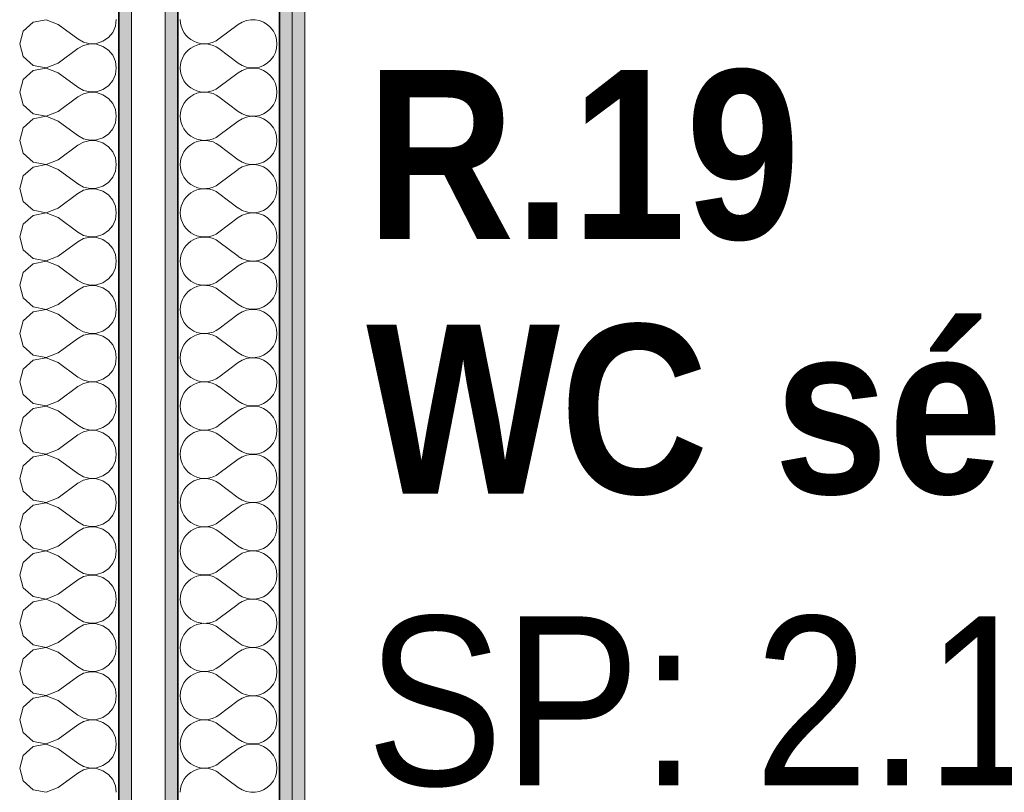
# Model space of a CAD drawing. Header units: centimetres. Extents: x -7.1 to 26.5, y -14.7 to 18.1.
# Tile 99 of 186: x 16 to 17.2, y 2.6 to 3.5. Entities that reach past the tile are written whole.
import ezdxf

# ---------------------------------------------------------------- set-up
doc = ezdxf.new("R2010")
doc.units = ezdxf.units.CM
doc.header["$LTSCALE"] = 10
doc.linetypes.add('AUSGEZOGEN', pattern=[0])
for name, color, linetype in [('XR$1$015 Murs intérieurs', 7, 'Continuous'), ('XR$1$015 Murs intérieurs – Lignes de séparation des couches', 7, 'Continuous'), ('XR$1$080 Définition des locaux – Contour', 7, 'Continuous'), ('XR$2$080 Définition des locaux – Texte', 7, 'Continuous'), ('XR$3$015 Murs intérieurs – Hachures des composants', 7, 'Continuous')]:
    doc.layers.add(name, color=color, linetype=linetype)
doc.styles.add('ARIAL', font='arial.ttf')

# ---------------------------------------------------------------- blocks, each defined once
blk = doc.blocks.new('COMPLEXOBJECT_207')
at = {"layer": 'XR$3$015 Murs intérieurs – Hachures des composants', "color": 8, "linetype": 'AUSGEZOGEN', "lineweight": 13, "transparency": 33554687}
for p, q in [((16.2632, 3.5371), (16.2403, 3.52)), ((16.2632, 3.4914), (16.2403, 3.5086)), ((16.2632, 3.48), (16.2403, 3.4629)), ((16.2632, 3.4343), (16.2403, 3.4514)), ((16.2632, 3.4229), (16.2403, 3.4057)), ((16.2632, 3.3771), (16.2403, 3.3943)), ((16.2632, 3.3657), (16.2403, 3.3486)), ((16.2632, 3.32), (16.2403, 3.3371)), ((16.2632, 3.3086), (16.2403, 3.2914)), ((16.2632, 3.2629), (16.2403, 3.28)), ((16.2632, 3.2514), (16.2403, 3.2343)), ((16.2632, 3.2057), (16.2403, 3.2229)), ((16.2632, 3.1943), (16.2403, 3.1771)), ((16.2632, 3.1486), (16.2403, 3.1657)), ((16.2632, 3.1371), (16.2403, 3.12)), ((16.2632, 3.0914), (16.2403, 3.1086)), ((16.2632, 3.08), (16.2403, 3.0629)), ((16.2632, 3.0343), (16.2403, 3.0514)), ((16.2632, 3.0229), (16.2403, 3.0057)), ((16.2632, 2.9771), (16.2403, 2.9943)), ((16.2632, 2.9657), (16.2403, 2.9486)), ((16.2632, 2.92), (16.2403, 2.9371)), ((16.2632, 2.9086), (16.2403, 2.8914)), ((16.2632, 2.8629), (16.2403, 2.88)), ((16.2632, 2.8514), (16.2403, 2.8343)), ((16.2632, 2.8057), (16.2403, 2.8229)), ((16.2632, 2.7943), (16.2403, 2.7771)), ((16.2632, 2.7486), (16.2403, 2.7657)), ((16.2632, 2.7371), (16.2403, 2.72)), ((16.2632, 2.6914), (16.2403, 2.7086)), ((16.2632, 2.68), (16.2403, 2.6629)), ((16.2632, 2.6343), (16.2403, 2.6514))]:
    blk.add_line(p, q, dxfattribs=at)
for centre, start, end in [((16.2232, 3.5429), 180, 306.8699), ((16.2803, 3.5143), 233.1301, 126.8699), ((16.2232, 3.4857), 53.1301, 180), ((16.2232, 3.4857), 180, 306.8699), ((16.2803, 3.4571), 233.1301, 126.8699), ((16.2232, 3.4286), 53.1301, 180), ((16.2232, 3.4286), 180, 306.8699), ((16.2803, 3.4), 233.1301, 126.8699), ((16.2232, 3.3714), 53.1301, 180), ((16.2232, 3.3714), 180, 306.8699), ((16.2803, 3.3429), 233.1301, 126.8699), ((16.2232, 3.3143), 53.1301, 180), ((16.2232, 3.3143), 180, 306.8699), ((16.2803, 3.2857), 233.1301, 126.8699), ((16.2232, 3.2571), 53.1301, 180), ((16.2232, 3.2571), 180, 306.8699), ((16.2803, 3.2286), 233.1301, 126.8699), ((16.2232, 3.2), 53.1301, 180), ((16.2232, 3.2), 180, 306.8699), ((16.2803, 3.1714), 233.1301, 126.8699), ((16.2232, 3.1429), 53.1301, 180), ((16.2232, 3.1429), 180, 306.8699), ((16.2803, 3.1143), 233.1301, 126.8699), ((16.2232, 3.0857), 53.1301, 180), ((16.2232, 3.0857), 180, 306.8699), ((16.2803, 3.0571), 233.1301, 126.8699), ((16.2232, 3.0286), 53.1301, 180), ((16.2232, 3.0286), 180, 306.8699), ((16.2803, 3), 233.1301, 126.8699), ((16.2232, 2.9714), 53.1301, 180), ((16.2232, 2.9714), 180, 306.8699), ((16.2803, 2.9429), 233.1301, 126.8699), ((16.2232, 2.9143), 53.1301, 180), ((16.2232, 2.9143), 180, 306.8699), ((16.2803, 2.8857), 233.1301, 126.8699), ((16.2232, 2.8571), 53.1301, 180), ((16.2232, 2.8571), 180, 306.8699), ((16.2803, 2.8286), 233.1301, 126.8699), ((16.2232, 2.8), 53.1301, 180), ((16.2232, 2.8), 180, 306.8699), ((16.2803, 2.7714), 233.1301, 126.8699), ((16.2232, 2.7429), 53.1301, 180), ((16.2232, 2.7429), 180, 306.8699), ((16.2803, 2.7143), 233.1301, 126.8699), ((16.2232, 2.6857), 53.1301, 180), ((16.2232, 2.6857), 180, 306.8699), ((16.2803, 2.6571), 233.1301, 126.8699), ((16.2232, 2.6286), 53.1301, 180)]:
    blk.add_arc(centre, 0.0286, start, end, dxfattribs=at)
blk = doc.blocks.new('COMPLEXOBJECT_250')
at = {"layer": 'XR$3$015 Murs intérieurs – Hachures des composants', "color": 8, "linetype": 'AUSGEZOGEN', "lineweight": 13, "transparency": 33554687}
for p, q in [((16.0358, 3.5427), (16.0204, 3.5398)), ((16.0503, 3.5371), (16.0358, 3.5427)), ((16.1178, 3.535), (16.1189, 3.5429)), ((16.0089, 3.5293), (16.0046, 3.5143)), ((16.0204, 3.5398), (16.0089, 3.5293)), ((16.0503, 3.5371), (16.0732, 3.52)), ((16.1146, 3.5278), (16.1178, 3.535)), ((16.0732, 3.52), (16.0801, 3.5162)), ((16.0956, 3.5148), (16.1031, 3.5173)), ((16.1031, 3.5173), (16.1096, 3.5218)), ((16.1096, 3.5218), (16.1146, 3.5278)), ((16.0046, 3.5143), (16.0089, 3.4993)), ((16.0503, 3.4914), (16.0732, 3.5086)), ((16.0801, 3.5124), (16.0732, 3.5086)), ((16.0801, 3.5162), (16.0878, 3.5144)), ((16.0878, 3.5142), (16.0801, 3.5124)), ((16.0878, 3.5144), (16.0956, 3.5148)), ((16.0956, 3.5138), (16.0878, 3.5142)), ((16.1031, 3.5113), (16.0956, 3.5138)), ((16.1096, 3.5068), (16.1031, 3.5113)), ((16.1146, 3.5007), (16.1096, 3.5068)), ((16.0089, 3.4993), (16.0204, 3.4887)), ((16.1178, 3.4935), (16.1146, 3.5007)), ((16.0204, 3.4827), (16.0089, 3.4722)), ((16.0204, 3.4887), (16.0358, 3.4858)), ((16.0358, 3.4856), (16.0204, 3.4827)), ((16.0358, 3.4858), (16.0503, 3.4914)), ((16.0503, 3.48), (16.0358, 3.4856)), ((16.1189, 3.4857), (16.1178, 3.4935)), ((16.1178, 3.4779), (16.1189, 3.4857)), ((16.0089, 3.4722), (16.0046, 3.4571)), ((16.0503, 3.48), (16.0732, 3.4629)), ((16.1096, 3.4646), (16.1146, 3.4707)), ((16.1146, 3.4707), (16.1178, 3.4779)), ((16.0732, 3.4629), (16.0801, 3.459)), ((16.0801, 3.459), (16.0878, 3.4573)), ((16.0956, 3.4576), (16.1031, 3.4602)), ((16.1031, 3.4602), (16.1096, 3.4646)), ((16.0046, 3.4571), (16.0089, 3.4421)), ((16.0503, 3.4343), (16.0732, 3.4514)), ((16.0801, 3.4552), (16.0732, 3.4514)), ((16.0878, 3.457), (16.0801, 3.4552)), ((16.0878, 3.4573), (16.0956, 3.4576)), ((16.0956, 3.4566), (16.0878, 3.457)), ((16.1031, 3.4541), (16.0956, 3.4566)), ((16.1096, 3.4497), (16.1031, 3.4541)), ((16.1146, 3.4436), (16.1096, 3.4497)), ((16.0089, 3.4421), (16.0204, 3.4316)), ((16.1178, 3.4364), (16.1146, 3.4436)), ((16.1189, 3.4286), (16.1178, 3.4364)), ((16.0204, 3.4256), (16.0089, 3.415)), ((16.0204, 3.4316), (16.0358, 3.4287)), ((16.0358, 3.4285), (16.0204, 3.4256)), ((16.0358, 3.4287), (16.0503, 3.4343)), ((16.0503, 3.4229), (16.0358, 3.4285)), ((16.1178, 3.4208), (16.1189, 3.4286)), ((16.0089, 3.415), (16.0046, 3.4)), ((16.0503, 3.4229), (16.0732, 3.4057)), ((16.1096, 3.4075), (16.1146, 3.4136)), ((16.1146, 3.4136), (16.1178, 3.4208)), ((16.0732, 3.4057), (16.0801, 3.4019)), ((16.0801, 3.4019), (16.0878, 3.4001)), ((16.0956, 3.4005), (16.1031, 3.403)), ((16.1031, 3.403), (16.1096, 3.4075)), ((16.0046, 3.4), (16.0089, 3.385)), ((16.0503, 3.3771), (16.0732, 3.3943)), ((16.0801, 3.3981), (16.0732, 3.3943)), ((16.0878, 3.3999), (16.0801, 3.3981)), ((16.0878, 3.4001), (16.0956, 3.4005)), ((16.0956, 3.3995), (16.0878, 3.3999)), ((16.1031, 3.397), (16.0956, 3.3995)), ((16.1096, 3.3925), (16.1031, 3.397)), ((16.1146, 3.3864), (16.1096, 3.3925)), ((16.0089, 3.385), (16.0204, 3.3744)), ((16.1178, 3.3792), (16.1146, 3.3864)), ((16.1189, 3.3714), (16.1178, 3.3792)), ((16.0204, 3.3684), (16.0089, 3.3579)), ((16.0204, 3.3744), (16.0358, 3.3715)), ((16.0358, 3.3713), (16.0204, 3.3684)), ((16.0358, 3.3715), (16.0503, 3.3771)), ((16.0503, 3.3657), (16.0358, 3.3713)), ((16.1178, 3.3636), (16.1189, 3.3714)), ((16.0089, 3.3579), (16.0046, 3.3429)), ((16.0503, 3.3657), (16.0732, 3.3486)), ((16.1096, 3.3503), (16.1146, 3.3564)), ((16.1146, 3.3564), (16.1178, 3.3636)), ((16.0046, 3.3429), (16.0089, 3.3278)), ((16.0732, 3.3486), (16.0801, 3.3448)), ((16.0801, 3.3448), (16.0878, 3.343)), ((16.0878, 3.3427), (16.0801, 3.341)), ((16.0878, 3.343), (16.0956, 3.3434)), ((16.0956, 3.3424), (16.0878, 3.3427)), ((16.0956, 3.3434), (16.1031, 3.3459)), ((16.1031, 3.3459), (16.1096, 3.3503)), ((16.0503, 3.32), (16.0732, 3.3371)), ((16.0801, 3.341), (16.0732, 3.3371)), ((16.1031, 3.3398), (16.0956, 3.3424)), ((16.1096, 3.3354), (16.1031, 3.3398)), ((16.1146, 3.3293), (16.1096, 3.3354)), ((16.0089, 3.3278), (16.0204, 3.3173)), ((16.0358, 3.3144), (16.0503, 3.32)), ((16.1178, 3.3221), (16.1146, 3.3293)), ((16.1189, 3.3143), (16.1178, 3.3221)), ((16.0204, 3.3113), (16.0089, 3.3007)), ((16.0204, 3.3173), (16.0358, 3.3144)), ((16.0358, 3.3142), (16.0204, 3.3113)), ((16.0503, 3.3086), (16.0358, 3.3142)), ((16.0503, 3.3086), (16.0732, 3.2914)), ((16.1178, 3.3065), (16.1189, 3.3143)), ((16.0089, 3.3007), (16.0046, 3.2857)), ((16.1096, 3.2932), (16.1146, 3.2993)), ((16.1146, 3.2993), (16.1178, 3.3065)), ((16.0046, 3.2857), (16.0089, 3.2707)), ((16.0732, 3.2914), (16.0801, 3.2876)), ((16.0801, 3.2876), (16.0878, 3.2858)), ((16.0878, 3.2856), (16.0801, 3.2838)), ((16.0878, 3.2858), (16.0956, 3.2862)), ((16.0956, 3.2852), (16.0878, 3.2856)), ((16.0956, 3.2862), (16.1031, 3.2887)), ((16.1031, 3.2827), (16.0956, 3.2852)), ((16.1031, 3.2887), (16.1096, 3.2932)), ((16.0503, 3.2629), (16.0732, 3.28)), ((16.0801, 3.2838), (16.0732, 3.28)), ((16.1096, 3.2782), (16.1031, 3.2827)), ((16.1146, 3.2722), (16.1096, 3.2782)), ((16.0089, 3.2707), (16.0204, 3.2602)), ((16.0358, 3.2573), (16.0503, 3.2629)), ((16.1178, 3.265), (16.1146, 3.2722)), ((16.1189, 3.2571), (16.1178, 3.265)), ((16.0204, 3.2541), (16.0089, 3.2436)), ((16.0204, 3.2602), (16.0358, 3.2573)), ((16.0358, 3.257), (16.0204, 3.2541)), ((16.0503, 3.2514), (16.0358, 3.257)), ((16.0503, 3.2514), (16.0732, 3.2343)), ((16.1146, 3.2421), (16.1178, 3.2493)), ((16.1178, 3.2493), (16.1189, 3.2571)), ((16.0089, 3.2436), (16.0046, 3.2286)), ((16.1096, 3.2361), (16.1146, 3.2421)), ((16.0046, 3.2286), (16.0089, 3.2136)), ((16.0732, 3.2343), (16.0801, 3.2305)), ((16.0801, 3.2267), (16.0732, 3.2229)), ((16.0801, 3.2305), (16.0878, 3.2287)), ((16.0878, 3.2285), (16.0801, 3.2267)), ((16.0878, 3.2287), (16.0956, 3.2291)), ((16.0956, 3.2281), (16.0878, 3.2285)), ((16.0956, 3.2291), (16.1031, 3.2316)), ((16.1031, 3.2256), (16.0956, 3.2281)), ((16.1031, 3.2316), (16.1096, 3.2361)), ((16.0503, 3.2057), (16.0732, 3.2229)), ((16.1096, 3.2211), (16.1031, 3.2256)), ((16.1146, 3.215), (16.1096, 3.2211)), ((16.1178, 3.2078), (16.1146, 3.215)), ((16.0089, 3.2136), (16.0204, 3.203)), ((16.0204, 3.203), (16.0358, 3.2001)), ((16.0358, 3.2001), (16.0503, 3.2057)), ((16.1189, 3.2), (16.1178, 3.2078)), ((16.0204, 3.197), (16.0089, 3.1864)), ((16.0358, 3.1999), (16.0204, 3.197)), ((16.0503, 3.1943), (16.0358, 3.1999)), ((16.0503, 3.1943), (16.0732, 3.1771)), ((16.1146, 3.185), (16.1178, 3.1922)), ((16.1178, 3.1922), (16.1189, 3.2)), ((16.0089, 3.1864), (16.0046, 3.1714)), ((16.1096, 3.1789), (16.1146, 3.185)), ((16.0046, 3.1714), (16.0089, 3.1564)), ((16.0732, 3.1771), (16.0801, 3.1733)), ((16.0801, 3.1695), (16.0732, 3.1657)), ((16.0801, 3.1733), (16.0878, 3.1715)), ((16.0878, 3.1713), (16.0801, 3.1695)), ((16.0878, 3.1715), (16.0956, 3.1719)), ((16.0956, 3.1709), (16.0878, 3.1713)), ((16.0956, 3.1719), (16.1031, 3.1744)), ((16.1031, 3.1684), (16.0956, 3.1709)), ((16.1031, 3.1744), (16.1096, 3.1789)), ((16.1096, 3.1639), (16.1031, 3.1684)), ((16.0089, 3.1564), (16.0204, 3.1459)), ((16.0503, 3.1486), (16.0732, 3.1657)), ((16.1146, 3.1579), (16.1096, 3.1639)), ((16.1178, 3.1507), (16.1146, 3.1579)), ((16.0204, 3.1459), (16.0358, 3.143)), ((16.0358, 3.143), (16.0503, 3.1486)), ((16.1189, 3.1429), (16.1178, 3.1507)), ((16.0204, 3.1398), (16.0089, 3.1293)), ((16.0358, 3.1427), (16.0204, 3.1398)), ((16.0503, 3.1371), (16.0358, 3.1427)), ((16.0503, 3.1371), (16.0732, 3.12)), ((16.1146, 3.1278), (16.1178, 3.135)), ((16.1178, 3.135), (16.1189, 3.1429)), ((16.0089, 3.1293), (16.0046, 3.1143)), ((16.1031, 3.1173), (16.1096, 3.1218)), ((16.1096, 3.1218), (16.1146, 3.1278)), ((16.0046, 3.1143), (16.0089, 3.0993)), ((16.0732, 3.12), (16.0801, 3.1162)), ((16.0801, 3.1124), (16.0732, 3.1086)), ((16.0801, 3.1162), (16.0878, 3.1144)), ((16.0878, 3.1142), (16.0801, 3.1124)), ((16.0878, 3.1144), (16.0956, 3.1148)), ((16.0956, 3.1138), (16.0878, 3.1142)), ((16.0956, 3.1148), (16.1031, 3.1173)), ((16.1031, 3.1113), (16.0956, 3.1138)), ((16.1096, 3.1068), (16.1031, 3.1113)), ((16.0089, 3.0993), (16.0204, 3.0887)), ((16.0503, 3.0914), (16.0732, 3.1086)), ((16.1146, 3.1007), (16.1096, 3.1068)), ((16.1178, 3.0935), (16.1146, 3.1007)), ((16.0204, 3.0887), (16.0358, 3.0858)), ((16.0358, 3.0858), (16.0503, 3.0914)), ((16.1189, 3.0857), (16.1178, 3.0935)), ((16.0204, 3.0827), (16.0089, 3.0722)), ((16.0358, 3.0856), (16.0204, 3.0827)), ((16.0503, 3.08), (16.0358, 3.0856)), ((16.0503, 3.08), (16.0732, 3.0629)), ((16.1146, 3.0707), (16.1178, 3.0779)), ((16.1178, 3.0779), (16.1189, 3.0857)), ((16.0089, 3.0722), (16.0046, 3.0571)), ((16.1031, 3.0602), (16.1096, 3.0646)), ((16.1096, 3.0646), (16.1146, 3.0707)), ((16.0046, 3.0571), (16.0089, 3.0421)), ((16.0503, 3.0343), (16.0732, 3.0514)), ((16.0732, 3.0629), (16.0801, 3.059)), ((16.0801, 3.0552), (16.0732, 3.0514)), ((16.0801, 3.059), (16.0878, 3.0573)), ((16.0878, 3.057), (16.0801, 3.0552)), ((16.0878, 3.0573), (16.0956, 3.0576)), ((16.0956, 3.0566), (16.0878, 3.057)), ((16.0956, 3.0576), (16.1031, 3.0602)), ((16.1031, 3.0541), (16.0956, 3.0566)), ((16.1096, 3.0497), (16.1031, 3.0541)), ((16.0089, 3.0421), (16.0204, 3.0316)), ((16.1146, 3.0436), (16.1096, 3.0497)), ((16.1178, 3.0364), (16.1146, 3.0436)), ((16.0204, 3.0316), (16.0358, 3.0287)), ((16.0358, 3.0285), (16.0204, 3.0256)), ((16.0358, 3.0287), (16.0503, 3.0343)), ((16.0503, 3.0229), (16.0358, 3.0285)), ((16.1189, 3.0286), (16.1178, 3.0364)), ((16.1178, 3.0208), (16.1189, 3.0286)), ((16.0204, 3.0256), (16.0089, 3.015)), ((16.0503, 3.0229), (16.0732, 3.0057)), ((16.1146, 3.0136), (16.1178, 3.0208)), ((16.0089, 3.015), (16.0046, 3)), ((16.0732, 3.0057), (16.0801, 3.0019)), ((16.1031, 3.003), (16.1096, 3.0075)), ((16.1096, 3.0075), (16.1146, 3.0136)), ((16.0046, 3), (16.0089, 2.985)), ((16.0503, 2.9771), (16.0732, 2.9943)), ((16.0801, 2.9981), (16.0732, 2.9943)), ((16.0801, 3.0019), (16.0878, 3.0001)), ((16.0878, 2.9999), (16.0801, 2.9981)), ((16.0878, 3.0001), (16.0956, 3.0005)), ((16.0956, 2.9995), (16.0878, 2.9999)), ((16.0956, 3.0005), (16.1031, 3.003)), ((16.1031, 2.997), (16.0956, 2.9995)), ((16.1096, 2.9925), (16.1031, 2.997)), ((16.0089, 2.985), (16.0204, 2.9744)), ((16.1146, 2.9864), (16.1096, 2.9925)), ((16.1178, 2.9792), (16.1146, 2.9864)), ((16.0204, 2.9744), (16.0358, 2.9715)), ((16.0358, 2.9713), (16.0204, 2.9684)), ((16.0358, 2.9715), (16.0503, 2.9771)), ((16.0503, 2.9657), (16.0358, 2.9713)), ((16.1189, 2.9714), (16.1178, 2.9792)), ((16.1178, 2.9636), (16.1189, 2.9714)), ((16.0204, 2.9684), (16.0089, 2.9579)), ((16.0503, 2.9657), (16.0732, 2.9486)), ((16.1146, 2.9564), (16.1178, 2.9636)), ((16.0089, 2.9579), (16.0046, 2.9429)), ((16.0732, 2.9486), (16.0801, 2.9448)), ((16.1031, 2.9459), (16.1096, 2.9503)), ((16.1096, 2.9503), (16.1146, 2.9564)), ((16.0046, 2.9429), (16.0089, 2.9278)), ((16.0503, 2.92), (16.0732, 2.9371)), ((16.0801, 2.941), (16.0732, 2.9371)), ((16.0801, 2.9448), (16.0878, 2.943)), ((16.0878, 2.9427), (16.0801, 2.941)), ((16.0878, 2.943), (16.0956, 2.9434)), ((16.0956, 2.9424), (16.0878, 2.9427)), ((16.0956, 2.9434), (16.1031, 2.9459)), ((16.1031, 2.9398), (16.0956, 2.9424)), ((16.1096, 2.9354), (16.1031, 2.9398)), ((16.1146, 2.9293), (16.1096, 2.9354)), ((16.0089, 2.9278), (16.0204, 2.9173)), ((16.1178, 2.9221), (16.1146, 2.9293)), ((16.0204, 2.9173), (16.0358, 2.9144)), ((16.0358, 2.9142), (16.0204, 2.9113)), ((16.0358, 2.9144), (16.0503, 2.92)), ((16.0503, 2.9086), (16.0358, 2.9142)), ((16.1189, 2.9143), (16.1178, 2.9221)), ((16.1178, 2.9065), (16.1189, 2.9143)), ((16.0089, 2.9007), (16.0046, 2.8857)), ((16.0204, 2.9113), (16.0089, 2.9007)), ((16.0503, 2.9086), (16.0732, 2.8914)), ((16.1146, 2.8993), (16.1178, 2.9065)), ((16.0732, 2.8914), (16.0801, 2.8876)), ((16.0956, 2.8862), (16.1031, 2.8887)), ((16.1031, 2.8887), (16.1096, 2.8932)), ((16.1096, 2.8932), (16.1146, 2.8993)), ((16.0046, 2.8857), (16.0089, 2.8707)), ((16.0503, 2.8629), (16.0732, 2.88)), ((16.0801, 2.8838), (16.0732, 2.88)), ((16.0801, 2.8876), (16.0878, 2.8858)), ((16.0878, 2.8856), (16.0801, 2.8838)), ((16.0878, 2.8858), (16.0956, 2.8862)), ((16.0956, 2.8852), (16.0878, 2.8856)), ((16.1031, 2.8827), (16.0956, 2.8852)), ((16.1096, 2.8782), (16.1031, 2.8827)), ((16.1146, 2.8722), (16.1096, 2.8782)), ((16.0089, 2.8707), (16.0204, 2.8602)), ((16.1178, 2.865), (16.1146, 2.8722)), ((16.0204, 2.8541), (16.0089, 2.8436)), ((16.0204, 2.8602), (16.0358, 2.8573)), ((16.0358, 2.857), (16.0204, 2.8541)), ((16.0358, 2.8573), (16.0503, 2.8629)), ((16.0503, 2.8514), (16.0358, 2.857)), ((16.1189, 2.8571), (16.1178, 2.865)), ((16.1178, 2.8493), (16.1189, 2.8571)), ((16.0089, 2.8436), (16.0046, 2.8286)), ((16.0503, 2.8514), (16.0732, 2.8343)), ((16.1096, 2.8361), (16.1146, 2.8421)), ((16.1146, 2.8421), (16.1178, 2.8493)), ((16.0732, 2.8343), (16.0801, 2.8305)), ((16.0801, 2.8305), (16.0878, 2.8287)), ((16.0956, 2.8291), (16.1031, 2.8316)), ((16.1031, 2.8316), (16.1096, 2.8361)), ((16.0046, 2.8286), (16.0089, 2.8136)), ((16.0503, 2.8057), (16.0732, 2.8229)), ((16.0801, 2.8267), (16.0732, 2.8229)), ((16.0878, 2.8285), (16.0801, 2.8267)), ((16.0878, 2.8287), (16.0956, 2.8291)), ((16.0956, 2.8281), (16.0878, 2.8285)), ((16.1031, 2.8256), (16.0956, 2.8281)), ((16.1096, 2.8211), (16.1031, 2.8256)), ((16.1146, 2.815), (16.1096, 2.8211)), ((16.0089, 2.8136), (16.0204, 2.803)), ((16.1178, 2.8078), (16.1146, 2.815)), ((16.1189, 2.8), (16.1178, 2.8078)), ((16.0204, 2.797), (16.0089, 2.7864)), ((16.0204, 2.803), (16.0358, 2.8001)), ((16.0358, 2.7999), (16.0204, 2.797)), ((16.0358, 2.8001), (16.0503, 2.8057)), ((16.0503, 2.7943), (16.0358, 2.7999)), ((16.1178, 2.7922), (16.1189, 2.8)), ((16.0089, 2.7864), (16.0046, 2.7714)), ((16.0503, 2.7943), (16.0732, 2.7771)), ((16.1096, 2.7789), (16.1146, 2.785)), ((16.1146, 2.785), (16.1178, 2.7922)), ((16.0732, 2.7771), (16.0801, 2.7733)), ((16.0801, 2.7733), (16.0878, 2.7715)), ((16.0878, 2.7715), (16.0956, 2.7719)), ((16.0956, 2.7719), (16.1031, 2.7744)), ((16.1031, 2.7744), (16.1096, 2.7789)), ((16.0046, 2.7714), (16.0089, 2.7564)), ((16.0503, 2.7486), (16.0732, 2.7657)), ((16.0801, 2.7695), (16.0732, 2.7657)), ((16.0878, 2.7713), (16.0801, 2.7695)), ((16.0956, 2.7709), (16.0878, 2.7713)), ((16.1031, 2.7684), (16.0956, 2.7709)), ((16.1096, 2.7639), (16.1031, 2.7684)), ((16.1146, 2.7579), (16.1096, 2.7639)), ((16.0089, 2.7564), (16.0204, 2.7459)), ((16.0358, 2.743), (16.0503, 2.7486)), ((16.1178, 2.7507), (16.1146, 2.7579)), ((16.1189, 2.7429), (16.1178, 2.7507)), ((16.0204, 2.7398), (16.0089, 2.7293)), ((16.0204, 2.7459), (16.0358, 2.743)), ((16.0358, 2.7427), (16.0204, 2.7398)), ((16.0503, 2.7371), (16.0358, 2.7427)), ((16.0503, 2.7371), (16.0732, 2.72)), ((16.1178, 2.735), (16.1189, 2.7429)), ((16.0089, 2.7293), (16.0046, 2.7143)), ((16.1096, 2.7218), (16.1146, 2.7278)), ((16.1146, 2.7278), (16.1178, 2.735)), ((16.0046, 2.7143), (16.0089, 2.6993)), ((16.0732, 2.72), (16.0801, 2.7162)), ((16.0801, 2.7162), (16.0878, 2.7144)), ((16.0878, 2.7142), (16.0801, 2.7124)), ((16.0878, 2.7144), (16.0956, 2.7148)), ((16.0956, 2.7138), (16.0878, 2.7142)), ((16.0956, 2.7148), (16.1031, 2.7173)), ((16.1031, 2.7113), (16.0956, 2.7138)), ((16.1031, 2.7173), (16.1096, 2.7218)), ((16.0503, 2.6914), (16.0732, 2.7086)), ((16.0801, 2.7124), (16.0732, 2.7086)), ((16.1096, 2.7068), (16.1031, 2.7113)), ((16.1146, 2.7007), (16.1096, 2.7068)), ((16.0089, 2.6993), (16.0204, 2.6887)), ((16.0358, 2.6858), (16.0503, 2.6914)), ((16.1178, 2.6935), (16.1146, 2.7007)), ((16.1189, 2.6857), (16.1178, 2.6935)), ((16.0204, 2.6827), (16.0089, 2.6722)), ((16.0204, 2.6887), (16.0358, 2.6858)), ((16.0358, 2.6856), (16.0204, 2.6827)), ((16.0503, 2.68), (16.0358, 2.6856)), ((16.0503, 2.68), (16.0732, 2.6629)), ((16.1178, 2.6779), (16.1189, 2.6857)), ((16.0089, 2.6722), (16.0046, 2.6571)), ((16.1096, 2.6646), (16.1146, 2.6707)), ((16.1146, 2.6707), (16.1178, 2.6779)), ((16.0046, 2.6571), (16.0089, 2.6421)), ((16.0732, 2.6629), (16.0801, 2.659)), ((16.0801, 2.659), (16.0878, 2.6573)), ((16.0878, 2.657), (16.0801, 2.6552)), ((16.0878, 2.6573), (16.0956, 2.6576)), ((16.0956, 2.6566), (16.0878, 2.657)), ((16.0956, 2.6576), (16.1031, 2.6602)), ((16.1031, 2.6541), (16.0956, 2.6566)), ((16.1031, 2.6602), (16.1096, 2.6646)), ((16.0503, 2.6343), (16.0732, 2.6514)), ((16.0801, 2.6552), (16.0732, 2.6514)), ((16.1096, 2.6497), (16.1031, 2.6541)), ((16.1146, 2.6436), (16.1096, 2.6497)), ((16.0089, 2.6421), (16.0204, 2.6316)), ((16.0358, 2.6287), (16.0503, 2.6343)), ((16.1178, 2.6364), (16.1146, 2.6436)), ((16.1189, 2.6286), (16.1178, 2.6364)), ((16.0204, 2.6316), (16.0358, 2.6287))]:
    blk.add_line(p, q, dxfattribs=at)

msp = doc.modelspace()

# ---------------------------------------------------------------- hatches: boundary and pattern name
at = {"layer": 'XR$3$015 Murs intérieurs – Hachures des composants', "linetype": 'AUSGEZOGEN', "lineweight": 13, "true_color": 0x202020, "transparency": 33554687}
for points in [[(16.3268, 6.2235), (16.3268, -3.6465), (16.3418, -3.6465), (16.3418, 6.2235)], [(16.3118, 6.2085), (16.3118, -3.6465), (16.3268, -3.6465), (16.3268, 6.2085)], [(16.1768, 6.0735), (16.1768, -3.6465), (16.1918, -3.6465), (16.1918, 6.0735)], [(16.1218, 6.0385), (16.1218, -3.6465), (16.1368, -3.6465), (16.1368, 6.0385)]]:
    msp.add_hatch(color=250, dxfattribs=at).paths.add_polyline_path(points)

# ---------------------------------------------------------------- linework, layer by layer
at = {"layer": 'XR$1$015 Murs intérieurs', "color": 7, "linetype": 'AUSGEZOGEN', "lineweight": 18, "transparency": 33554687}
for p, q in [((16.3418, -3.6465), (16.3418, 6.2385)), ((16.1768, 6.0735), (16.1768, -3.6465)), ((16.1368, -3.6465), (16.1368, 6.0385))]:
    msp.add_line(p, q, dxfattribs=at)
at = {"layer": 'XR$1$015 Murs intérieurs – Lignes de séparation des couches', "color": 7, "linetype": 'AUSGEZOGEN', "lineweight": 18, "transparency": 33554687}
msp.add_line((16.3268, -3.6465), (16.3268, 6.2085), dxfattribs=at)
at = {"layer": 'XR$1$015 Murs intérieurs – Lignes de séparation des couches', "color": 7, "linetype": 'AUSGEZOGEN', "lineweight": 35, "transparency": 33554687}
for p, q in [((16.3118, -3.6465), (16.3118, 6.0885)), ((16.1918, -3.6465), (16.1918, 6.0735)), ((16.1218, 5.9185), (16.1218, -3.6465))]:
    msp.add_line(p, q, dxfattribs=at)
at = {"layer": 'XR$1$080 Définition des locaux – Contour', "color": 8, "linetype": 'AUSGEZOGEN', "lineweight": 13, "transparency": 33554687}
msp.add_lwpolyline([(16.3418, -3.6465), (22.6218, -3.6465), (22.6218, 3.5835), (18.6718, 3.5835), (17.4718, 3.5835), (16.3418, 3.5835), (16.3418, -3.6465)], close=True, dxfattribs=at)

# ---------------------------------------------------------------- block references
at = {"layer": 'XR$3$015 Murs intérieurs – Hachures des composants', "color": 8, "linetype": 'AUSGEZOGEN', "lineweight": 13, "transparency": 33554687}
for name in ['COMPLEXOBJECT_207', 'COMPLEXOBJECT_250']:
    msp.add_blockref(name, (0, 0), dxfattribs=at)

# ---------------------------------------------------------------- texts
at = {"layer": 'XR$2$080 Définition des locaux – Texte', "color": 7, "linetype": 'AUSGEZOGEN', "transparency": 33554687, "insert": (16.4145, 3.4833), "char_height": 0.2, "width": 3.211392, "attachment_point": 1, "line_spacing_factor": 0.903614, "style": 'ARIAL'}
msp.add_mtext('\\A1;{\\fArial|b1|i0|c162|p34;\\W0.86957;R.19}\\P{\\fArial|b1|i0|c162|p34;\\W0.86957;WC} {\\fArial|b1|i0|c162|p34;\\W0.86957;séparé}\\P{\\W0.86957;SP: 2.12 m\\H0.6x;\\S2^ ;}', dxfattribs=at)

doc.saveas('drawing.dxf')
